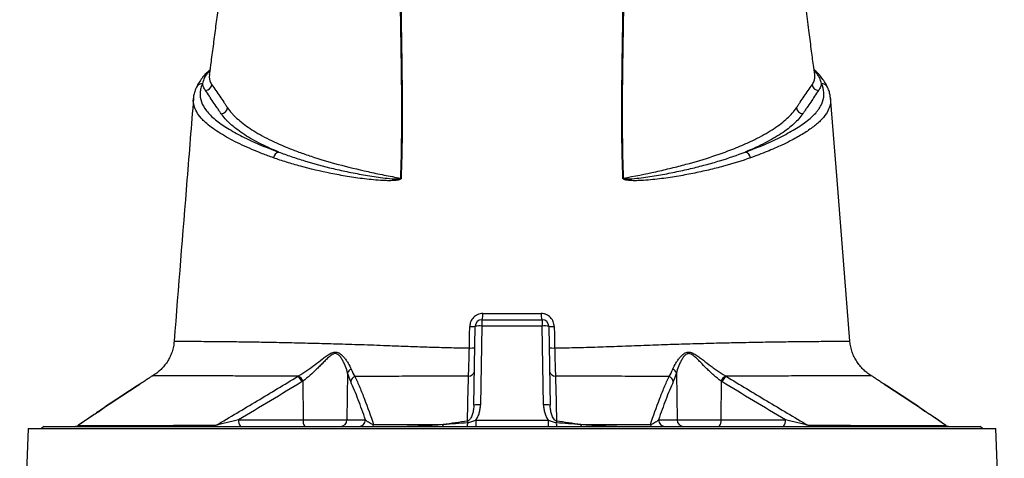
# Model space of a CAD drawing. Header units: millimetres. Extents: x 2377 to 3568, y 1016 to 5019.
# Tile 10 of 11: x 2530 to 3415, y 4018 to 4413. Entities that reach past the tile are written whole.
import ezdxf

# ---------------------------------------------------------------- set-up
doc = ezdxf.new("R2010")
doc.units = ezdxf.units.MM
doc.header["$LTSCALE"] = 2

msp = doc.modelspace()

# ---------------------------------------------------------------- linework, layer by layer
at = {"color": 8, "linetype": 'Continuous', "lineweight": 25}
for p, q in [((2700.68, 4366.85), (2699.73, 4365.84)), ((3245.18, 4365.85), (3244.24, 4366.78)), ((2596.72, 4057.38), (2582.46, 4047.54)), ((3362.47, 4047.54), (3347.83, 4057.64))]:
    msp.add_line(p, q, dxfattribs=at)
at = {"color": 7, "linetype": 'Continuous', "lineweight": 25}
for p, q in [((2702.38, 4354.49), (2702.62, 4354.13)), ((3242.3, 4354.13), (3242.55, 4354.49)), ((2686.11, 4341.93), (2686.22, 4342.51)), ((2938.12, 4065.84), (2939.36, 4136.82)), ((2945.36, 4137.02), (2944.12, 4066.05)), ((2945.36, 4142.71), (2945.36, 4137.02)), ((2945.36, 4142.71), (2999.57, 4142.71)), ((2999.57, 4137.02), (2945.36, 4137.02)), ((2999.57, 4142.71), (2999.57, 4137.02)), ((3000.81, 4066.05), (2999.57, 4137.02)), ((3005.57, 4136.82), (3006.81, 4065.85)), ((2668.8, 4123.34), (2668.72, 4123.34)), ((3276.33, 4123.35), (3276.25, 4123.35)), ((2649.33, 4092.13), (2649.36, 4092.13)), ((2824.68, 4094.54), (2823.97, 4052.61)), ((3120.25, 4094.54), (3120.95, 4052.61)), ((3295.85, 4092.11), (3295.78, 4092.15)), ((2784.5, 4087.42), (2784.65, 4052.61)), ((3160.43, 4087.42), (3160.27, 4052.61)), ((2596.32, 4057.19), (2582.76, 4047.83)), ((2551.46, 4046.71), (2549.46, 4044.71)), ((2551.46, 4046.71), (3393.46, 4046.71)), ((2726.65, 4052.61), (2784.65, 4052.61)), ((2784.65, 4052.61), (2823.97, 4052.61)), ((2823.97, 4052.61), (2840.68, 4052.61)), ((2939.91, 4052.4), (2939.91, 4046.71)), ((2939.91, 4052.4), (3005.01, 4052.4)), ((3005.01, 4052.4), (3005.01, 4046.71)), ((3104.25, 4052.61), (3120.95, 4052.61)), ((3120.95, 4052.61), (3160.27, 4052.61)), ((3160.27, 4052.61), (3218.27, 4052.61)), ((3395.46, 4044.71), (3393.46, 4046.71)), ((2537.45, 4044.71), (2529.75, 3861.94)), ((2537.45, 4044.71), (3407.48, 4044.71)), ((3415.17, 3861.98), (3407.48, 4044.71))]:
    msp.add_line(p, q, dxfattribs=at)
at = {"color": 8, "linetype": 'Continuous', "lineweight": 25, "flags": 128}
for points in [[(2699.73, 4365.84), (2700.48, 4366.13), (2700.67, 4366.22)], [(3244.28, 4366.22), (3244.43, 4366.14), (3245.18, 4365.85)], [(2700.3, 4363.34), (2700.1, 4360.99), (2700.76, 4357.74), (2702.38, 4354.49), (2702.38, 4354.49), (2702.38, 4354.49)]]:
    msp.add_lwpolyline(points, dxfattribs=at)
at = {"color": 7, "linetype": 'Continuous', "lineweight": 25, "flags": 128}
for points in [[(3276.34, 4123.35), (3264.75, 4268.69), (3258.85, 4342.53)], [(2932.41, 4051.64), (2932.43, 4051.47), (2932.45, 4051.29), (2932.47, 4051.11), (2932.49, 4050.92), (2932.52, 4050.73), (2932.54, 4050.53), (2932.57, 4050.33), (2932.59, 4050.12)], [(3012.52, 4051.64), (3012.5, 4051.47), (3012.48, 4051.29), (3012.46, 4051.11), (3012.43, 4050.92), (3012.41, 4050.73), (3012.38, 4050.53), (3012.36, 4050.33), (3012.33, 4050.12)]]:
    msp.add_lwpolyline(points, dxfattribs=at)
at = {"color": 7, "linetype": 'Continuous', "lineweight": 25}
for centre, radius, start, end in [((2701.18, 4360.78), 5.27, 105.97998, 139.04277), ((2696.51, 4355.27), 6.21, 272.6028, 349.43924), ((3248.41, 4355.27), 6.21, 190.56024, 267.39719), ((2710.61, 4334.33), 6.22, 272.72031, 351.0646), ((3234.32, 4334.34), 6.21, 188.93482, 267.281), ((2764.37, 4287.32), 6.48, 104.95928, 170.45839), ((3180.55, 4287.32), 6.48, 9.54161, 75.04072), ((2873.95, 4241.57), 28.5, 92.34107, 93.00934), ((3070.98, 4241.57), 28.5, 86.99066, 87.65893), ((2934.92, 4146.96), 11.27, 337.83371, 6.55654), ((3010, 4146.96), 11.27, 173.44346, 202.16629), ((2935.82, 4153.55), 17.11, 265.40483, 281.94238), ((2945.36, 4136.71), 6, 90, 179), ((2943.36, 4108.19), 28.9, 86.03796, 97.95839), ((2999.57, 4136.71), 6, 1, 90), ((3001.56, 4108.19), 28.9, 82.04161, 93.96204), ((3009.11, 4153.55), 17.11, 258.05762, 274.59517), ((2935.55, 4137.8), 20.58, 266.00262, 279.72108), ((3009.38, 4137.8), 20.58, 260.27871, 273.99744), ((2769.62, 4079.63), 15.93, 27.43257, 49.67261), ((2770.18, 4079.66), 16.29, 28.46174, 50.17151), ((2830.25, 4092.88), 5.81, 114.32283, 163.41547), ((2833.53, 4085.84), 6.26, 111.81874, 168.62445), ((2933.69, 4097.08), 5.06, 266.14901, 348.34964), ((3011.23, 4097.08), 5.06, 191.65095, 273.8553), ((3111.4, 4085.84), 6.26, 11.37258, 68.18179), ((3114.68, 4092.89), 5.81, 16.58167, 65.67195), ((3174.75, 4079.66), 16.29, 129.8276, 151.53758), ((3175.3, 4079.62), 15.94, 130.32409, 152.56165), ((2942.12, 4037.22), 28.9, 86.03796, 97.95839), ((3002.8, 4037.22), 28.9, 82.04161, 93.96204), ((2579.28, 4052.71), 6, 270.00001, 305.21953), ((2579.29, 4052.71), 6, 270.00009, 305.23588), ((2579.47, 4052.49), 5.78, 270.03701, 301.12079), ((2704.13, 4049.89), 3.18, 271.75315, 317.50552), ((2733.48, 4051.25), 6.97, 168.8058, 220.70472), ((2791.49, 4051.25), 6.97, 168.8058, 220.70472), ((2818.08, 4052.61), 5.9, 270.98724, 359.999), ((2834.78, 4052.61), 5.9, 270.98724, 359.999), ((2846.1, 4048.53), 1.93, 289.05451, 352.72453), ((2908.29, 4048.39), 2.4, 315.55812, 3.76413), ((2918.89, 4049.5), 13.72, 348.24782, 2.57526), ((3026.04, 4049.5), 13.72, 177.4254, 191.74874), ((3036.64, 4048.39), 2.4, 176.23346, 224.42824), ((3098.83, 4048.53), 1.93, 187.27587, 250.94587), ((3110.15, 4052.61), 5.9, 180.001, 269.01276), ((3126.85, 4052.61), 5.9, 180.001, 269.01276), ((3153.44, 4051.25), 6.97, 319.29528, 11.1942), ((3211.44, 4051.25), 6.97, 319.29528, 11.1942), ((3240.8, 4049.89), 3.18, 222.50198, 268.24765), ((3365.65, 4052.71), 6, 234.60549, 269.99992), ((3365.64, 4052.71), 6, 234.85036, 269.99999), ((3365.45, 4052.49), 5.78, 238.87854, 269.96299)]:
    msp.add_arc(centre, radius, start, end, dxfattribs=at)
at = {"color": 8, "linetype": 'Continuous', "lineweight": 25}
for centre, radius, start, end in [((3243.73, 4360.79), 5.27, 43.4312, 73.99735), ((2693.97, 4349.52), 5.75, 87.4552, 153.9524), ((3250.95, 4349.52), 5.75, 26.19349, 92.54358)]:
    msp.add_arc(centre, radius, start, end, dxfattribs=at)
at = {"color": 7, "linetype": 'Continuous', "lineweight": 25}
for points, knots in [([(2708, 4422.71), (2707.33, 4417.44), (2705.98, 4406.88), (2703.92, 4390.91), (2702.03, 4376.39), (2700.74, 4367.22), (2700.2, 4363.35)], [0, 0, 0, 0, 0.268654, 0.537367, 0.804859, 1, 1, 1, 1]), ([(2872.45, 4270.03), (2872.89, 4282.88), (2873.17, 4295.7), (2873.43, 4321.28), (2873.42, 4334.03), (2873.12, 4372.19), (2872.57, 4397.49), (2872.27, 4422.71)], [0, 0, 0, 0, 0.25, 0.25, 0.5, 0.5, 1, 1, 1, 1]), ([(2872.67, 4422.71), (2872.81, 4410.1), (2873, 4397.47), (2873.38, 4372.15), (2873.56, 4359.47), (2873.75, 4334.03), (2873.76, 4321.28), (2873.5, 4295.71), (2873.22, 4282.89), (2872.78, 4270.04)], [0, 0, 0, 0, 0.25, 0.25, 0.5, 0.5, 0.75, 0.75, 1, 1, 1, 1]), ([(3072.14, 4270.04), (3071.71, 4282.89), (3071.43, 4295.71), (3071.17, 4321.28), (3071.18, 4334.03), (3071.37, 4359.47), (3071.55, 4372.15), (3071.92, 4397.47), (3072.12, 4410.1), (3072.25, 4422.71)], [0, 0, 0, 0, 0.25, 0.25, 0.5, 0.5, 0.75, 0.75, 1, 1, 1, 1]), ([(3072.66, 4422.71), (3072.36, 4397.49), (3071.81, 4372.19), (3071.51, 4334.03), (3071.49, 4321.28), (3071.76, 4295.7), (3072.03, 4282.88), (3072.48, 4270.03)], [0, 0, 0, 0, 0.5, 0.5, 0.75, 0.75, 1, 1, 1, 1]), ([(3244.72, 4363.36), (3244.34, 4366.11), (3243.26, 4373.77), (3241.49, 4387.12), (3239.28, 4404.17), (3237.74, 4416.27), (3236.92, 4422.71)], [0, 0, 0, 0, 0.1391817, 0.3867416, 0.6736659, 1, 1, 1, 1]), ([(2699.73, 4365.84), (2698.97, 4364.97), (2698.29, 4364.09), (2697.06, 4362.33), (2696.53, 4361.44), (2695.15, 4358.77), (2694.53, 4356.99), (2694.23, 4355.26)], [0, 0, 0, 0, 0.25, 0.25, 0.5, 0.5, 1, 1, 1, 1]), ([(2700.77, 4367.5), (2700.64, 4367.39), (2699.74, 4366.6), (2699.01, 4365.8), (2698.39, 4365.12)], [0, 0, 0, 0, 0.151318, 1, 1, 1, 1]), ([(3247.5, 4364.38), (3246.88, 4365.07), (3245.86, 4366.22), (3244.61, 4367.3), (3244.11, 4367.72)], [0, 0, 0, 0, 0.605114, 1, 1, 1, 1]), ([(3250.7, 4355.26), (3250.39, 4356.99), (3249.78, 4358.77), (3248.39, 4361.45), (3247.86, 4362.34), (3246.63, 4364.11), (3245.94, 4364.99), (3245.18, 4365.85)], [0, 0, 0, 0, 0.5, 0.5, 0.75, 0.75, 1, 1, 1, 1]), ([(2697.38, 4364.37), (2696.42, 4363.33), (2694.23, 4360.93), (2691.54, 4357.06), (2689.71, 4353.97), (2688.99, 4352.37), (2688.85, 4352.07)], [0, 0, 0, 0, 0.260245, 0.593734, 0.924148, 1, 1, 1, 1]), ([(3256.11, 4352.06), (3255.47, 4353.31), (3254.16, 4355.88), (3251.4, 4359.9), (3249.16, 4362.8), (3247.69, 4364.24), (3247.54, 4364.39)], [0, 0, 0, 0, 0.30891, 0.63147, 0.960798, 1, 1, 1, 1]), ([(2688.8, 4352.05), (2688.67, 4351.8), (2687.8, 4350.22), (2686.87, 4347.19), (2686.08, 4344.02), (2686.04, 4342.26), (2686.03, 4341.9)], [0, 0, 0, 0, 0.076097, 0.493364, 0.896271, 1, 1, 1, 1]), ([(2694.23, 4355.26), (2693.9, 4354.58), (2693.61, 4353.89), (2693.09, 4352.51), (2692.87, 4351.82), (2692.31, 4349.76), (2692.07, 4348.38), (2691.8, 4344.27), (2692.17, 4341.54), (2694.07, 4336.1), (2695.59, 4333.39), (2698.76, 4329.35), (2699.97, 4328.01), (2702.67, 4325.33), (2704.16, 4324.01), (2708.98, 4320.08), (2712.68, 4317.53), (2720.79, 4312.5), (2725.19, 4310.04), (2734.69, 4305.18), (2739.78, 4302.8), (2750.69, 4298.13), (2756.5, 4295.83), (2762.7, 4293.59)], [0, 0, 0, 0, 0.03125, 0.03125, 0.0625, 0.0625, 0.125, 0.125, 0.25, 0.25, 0.375, 0.375, 0.4375, 0.4375, 0.5, 0.5, 0.625, 0.625, 0.75, 0.75, 0.875, 0.875, 1, 1, 1, 1]), ([(2696.79, 4349.07), (2696.62, 4349.33), (2696.45, 4349.58), (2696.12, 4350.1), (2695.97, 4350.36), (2695.53, 4351.13), (2695.28, 4351.65), (2694.64, 4353.2), (2694.36, 4354.23), (2694.23, 4355.26)], [0, 0, 0, 0, 0.125, 0.125, 0.25, 0.25, 0.5, 0.5, 1, 1, 1, 1]), ([(2710.91, 4328.12), (2710.6, 4328.56), (2710.31, 4329), (2709.72, 4329.87), (2708.84, 4331.18), (2707.96, 4332.49), (2706.19, 4335.11), (2705.01, 4336.85), (2701.48, 4342.09), (2699.13, 4345.58), (2696.79, 4349.07)], [0, 0, 0, 0, 0.0625, 0.0625, 0.125, 0.25, 0.25, 0.5, 0.5, 1, 1, 1, 1]), ([(2702.62, 4354.13), (2704.96, 4350.69), (2707.32, 4347.23), (2710.85, 4342.04), (2712.03, 4340.31), (2713.8, 4337.71), (2714.68, 4336.41), (2715.71, 4334.89), (2716.16, 4334.25), (2716.45, 4333.81), (2716.6, 4333.59), (2716.75, 4333.37)], [0, 0, 0, 0, 0.5, 0.5, 0.75, 0.75, 0.875, 0.9375, 0.96875, 0.96875, 1, 1, 1, 1]), ([(3182.23, 4293.59), (3188.4, 4295.82), (3194.21, 4298.12), (3205.16, 4302.81), (3210.29, 4305.2), (3217.47, 4308.88), (3219.78, 4310.12), (3224.21, 4312.61), (3226.33, 4313.86), (3232.42, 4317.64), (3236.1, 4320.2), (3242.45, 4325.39), (3245.13, 4328.03), (3247.76, 4331.4), (3248.26, 4332.07), (3249.17, 4333.43), (3249.59, 4334.11), (3250.74, 4336.15), (3251.35, 4337.51), (3252.77, 4341.6), (3253.13, 4344.33), (3252.75, 4349.79), (3252.01, 4352.53), (3250.7, 4355.26)], [0, 0, 0, 0, 0.125, 0.125, 0.25, 0.25, 0.3125, 0.3125, 0.375, 0.375, 0.5, 0.5, 0.625, 0.625, 0.65625, 0.65625, 0.6875, 0.6875, 0.75, 0.75, 0.875, 0.875, 1, 1, 1, 1]), ([(3228.18, 4333.37), (3228.33, 4333.59), (3228.48, 4333.82), (3228.77, 4334.25), (3229.22, 4334.9), (3230.25, 4336.41), (3231.13, 4337.71), (3232.9, 4340.31), (3234.07, 4342.04), (3237.61, 4347.23), (3239.96, 4350.69), (3242.3, 4354.13)], [0, 0, 0, 0, 0.03125, 0.03125, 0.0625, 0.125, 0.25, 0.25, 0.5, 0.5, 1, 1, 1, 1]), ([(3248.13, 4349.06), (3245.79, 4345.57), (3243.44, 4342.08), (3239.91, 4336.85), (3238.74, 4335.11), (3236.97, 4332.49), (3236.09, 4331.18), (3235.21, 4329.87), (3234.62, 4329), (3234.33, 4328.57), (3234.03, 4328.13)], [0, 0, 0, 0, 0.5, 0.5, 0.75, 0.75, 0.875, 0.9375, 0.9375, 1, 1, 1, 1]), ([(3250.7, 4355.26), (3250.56, 4354.23), (3250.28, 4353.2), (3249.64, 4351.65), (3249.39, 4351.13), (3248.96, 4350.36), (3248.8, 4350.1), (3248.48, 4349.58), (3248.3, 4349.32), (3248.13, 4349.06)], [0, 0, 0, 0, 0.5, 0.5, 0.75, 0.75, 0.875, 0.875, 1, 1, 1, 1]), ([(3258.81, 4342.3), (3258.68, 4343.42), (3258.41, 4345.88), (3257.44, 4349.15), (3256.44, 4351.22), (3256.05, 4352.04)], [0, 0, 0, 0, 0.335313, 0.736538, 1, 1, 1, 1]), ([(2686.04, 4342.05), (2684.08, 4317.6), (2678.26, 4244.7), (2672.45, 4171.8), (2668.58, 4123.35)], [0, 0, 0, 0, 0.335453, 1, 1, 1, 1]), ([(2716.75, 4333.37), (2717.84, 4331.77), (2719.08, 4330.18), (2721.17, 4327.81), (2721.91, 4327.02), (2723.45, 4325.45), (2724.26, 4324.67), (2728.46, 4320.78), (2732.39, 4317.74), (2741.36, 4311.77), (2746.39, 4308.86), (2757.56, 4303.14), (2763.7, 4300.35), (2772.09, 4296.93), (2773.8, 4296.26), (2777.27, 4294.92), (2779.04, 4294.25), (2784.42, 4292.29), (2788.12, 4291), (2799.56, 4287.23), (2807.62, 4284.82), (2824.63, 4280.22), (2833.58, 4278.03), (2845.33, 4275.42), (2847.71, 4274.9), (2852.52, 4273.89), (2854.96, 4273.38), (2862.34, 4271.9), (2867.35, 4270.95), (2872.45, 4270.03)], [0, 0, 0, 0, 0.0625, 0.0625, 0.09375, 0.09375, 0.125, 0.125, 0.25, 0.25, 0.375, 0.375, 0.5, 0.5, 0.53125, 0.53125, 0.5625, 0.5625, 0.625, 0.625, 0.75, 0.75, 0.875, 0.875, 0.90625, 0.90625, 0.9375, 0.9375, 1, 1, 1, 1]), ([(3072.48, 4270.03), (3082.66, 4271.87), (3092.46, 4273.83), (3106.61, 4276.97), (3111.23, 4278.05), (3120.22, 4280.26), (3124.6, 4281.39), (3137.38, 4284.84), (3145.43, 4287.25), (3160.6, 4292.25), (3167.72, 4294.86), (3177.7, 4298.91), (3180.91, 4300.28), (3185.54, 4302.39), (3187.05, 4303.09), (3190.01, 4304.52), (3191.45, 4305.23), (3195.68, 4307.39), (3198.37, 4308.85), (3203.46, 4311.81), (3205.86, 4313.3), (3212.62, 4317.8), (3216.54, 4320.85), (3223.24, 4327.04), (3226, 4330.18), (3228.18, 4333.37)], [0, 0, 0, 0, 0.125, 0.125, 0.1875, 0.1875, 0.25, 0.25, 0.375, 0.375, 0.5, 0.5, 0.5625, 0.5625, 0.59375, 0.59375, 0.625, 0.625, 0.6875, 0.6875, 0.75, 0.75, 0.875, 0.875, 1, 1, 1, 1]), ([(2762.7, 4293.59), (2756.27, 4296.23), (2750.37, 4298.93), (2739.63, 4304.46), (2734.78, 4307.28), (2726.13, 4313.04), (2722.32, 4315.98), (2718.24, 4319.73), (2717.45, 4320.48), (2715.95, 4322), (2715.23, 4322.76), (2713.2, 4325.05), (2711.98, 4326.58), (2710.91, 4328.12)], [0, 0, 0, 0, 0.25, 0.25, 0.5, 0.5, 0.75, 0.75, 0.8125, 0.8125, 0.875, 0.875, 1, 1, 1, 1]), ([(3234.03, 4328.13), (3231.88, 4325.05), (3229.17, 4322.01), (3222.69, 4316.05), (3218.9, 4313.12), (3210.27, 4307.36), (3205.42, 4304.52), (3197.32, 4300.35), (3194.48, 4298.98), (3188.53, 4296.25), (3185.44, 4294.91), (3182.23, 4293.59)], [0, 0, 0, 0, 0.25, 0.25, 0.5, 0.5, 0.75, 0.75, 0.875, 0.875, 1, 1, 1, 1]), ([(2872.78, 4270.04), (2872.78, 4269.94), (2872.76, 4269.84), (2872.68, 4269.65), (2872.62, 4269.56), (2872.43, 4269.33), (2872.28, 4269.21), (2871.79, 4268.9), (2871.44, 4268.77), (2870.73, 4268.54), (2870.38, 4268.45), (2869.66, 4268.3), (2869.3, 4268.24), (2868.23, 4268.08), (2867.51, 4268.01), (2866.08, 4267.9), (2865.36, 4267.86), (2863.23, 4267.79), (2861.81, 4267.79), (2858.99, 4267.84), (2857.59, 4267.89), (2853.42, 4268.09), (2850.67, 4268.3), (2845.22, 4268.8), (2842.53, 4269.09), (2834.57, 4270.05), (2829.41, 4270.81), (2819.34, 4272.47), (2814.43, 4273.38), (2800.09, 4276.28), (2791.01, 4278.45), (2780.23, 4281.39), (2778.11, 4281.99), (2773.91, 4283.21), (2771.84, 4283.83), (2765.73, 4285.74), (2761.79, 4287.05), (2757.98, 4288.4)], [0, 0, 0, 0, 0.001953, 0.001953, 0.003906, 0.003906, 0.007812, 0.007812, 0.015625, 0.015625, 0.023437, 0.023437, 0.03125, 0.03125, 0.046875, 0.046875, 0.0625, 0.0625, 0.09375, 0.09375, 0.125, 0.125, 0.1875, 0.1875, 0.25, 0.25, 0.375, 0.375, 0.5, 0.5, 0.75, 0.75, 0.8125, 0.8125, 0.875, 0.875, 1, 1, 1, 1]), ([(2762.7, 4293.59), (2766.29, 4292.2), (2770.01, 4290.85), (2775.8, 4288.87), (2777.76, 4288.22), (2781.74, 4286.94), (2783.76, 4286.3), (2794, 4283.19), (2802.66, 4280.85), (2816.37, 4277.6), (2821.06, 4276.56), (2830.68, 4274.59), (2835.62, 4273.65), (2843.22, 4272.35), (2845.79, 4271.94), (2850.98, 4271.16), (2853.61, 4270.79), (2858.92, 4270.13), (2861.61, 4269.83), (2865.69, 4269.52), (2867.05, 4269.43), (2869.12, 4269.39), (2869.82, 4269.38), (2870.86, 4269.44), (2871.21, 4269.47), (2871.73, 4269.56), (2871.9, 4269.59), (2872.16, 4269.68), (2872.24, 4269.72), (2872.36, 4269.81), (2872.4, 4269.84), (2872.45, 4269.93), (2872.46, 4269.98), (2872.45, 4270.03)], [0, 0, 0, 0, 0.125, 0.125, 0.1875, 0.1875, 0.25, 0.25, 0.5, 0.5, 0.625, 0.625, 0.75, 0.75, 0.8125, 0.8125, 0.875, 0.875, 0.9375, 0.9375, 0.96875, 0.96875, 0.984375, 0.984375, 0.992187, 0.992187, 0.996094, 0.996094, 0.998047, 0.998047, 0.999023, 0.999023, 1, 1, 1, 1]), ([(3186.95, 4288.4), (3179.33, 4285.7), (3171.23, 4283.17), (3158.3, 4279.64), (3153.86, 4278.51), (3144.71, 4276.34), (3140.02, 4275.31), (3130.41, 4273.37), (3125.5, 4272.46), (3115.43, 4270.8), (3110.27, 4270.04), (3102.34, 4269.08), (3099.67, 4268.79), (3094.24, 4268.3), (3091.49, 4268.09), (3087.33, 4267.89), (3085.93, 4267.84), (3083.13, 4267.79), (3081.71, 4267.79), (3079.58, 4267.86), (3078.87, 4267.9), (3077.44, 4268), (3076.72, 4268.08), (3075.64, 4268.23), (3075.29, 4268.29), (3074.57, 4268.44), (3074.22, 4268.53), (3073.51, 4268.76), (3073.15, 4268.89), (3072.66, 4269.2), (3072.5, 4269.32), (3072.31, 4269.56), (3072.25, 4269.64), (3072.17, 4269.84), (3072.15, 4269.94), (3072.14, 4270.04)], [0, 0, 0, 0, 0.25, 0.25, 0.375, 0.375, 0.5, 0.5, 0.625, 0.625, 0.75, 0.75, 0.8125, 0.8125, 0.875, 0.875, 0.90625, 0.90625, 0.9375, 0.9375, 0.953125, 0.953125, 0.96875, 0.96875, 0.976562, 0.976562, 0.984375, 0.984375, 0.992187, 0.992187, 0.996094, 0.996094, 0.998047, 0.998047, 1, 1, 1, 1]), ([(3072.48, 4270.03), (3072.47, 4269.98), (3072.48, 4269.93), (3072.53, 4269.84), (3072.57, 4269.8), (3072.68, 4269.72), (3072.77, 4269.68), (3073.03, 4269.59), (3073.2, 4269.56), (3073.72, 4269.47), (3074.07, 4269.44), (3075.11, 4269.38), (3075.8, 4269.39), (3077.87, 4269.43), (3079.24, 4269.52), (3083.3, 4269.83), (3085.98, 4270.13), (3091.28, 4270.78), (3093.9, 4271.15), (3099.08, 4271.93), (3101.64, 4272.34), (3109.21, 4273.63), (3114.14, 4274.57), (3123.77, 4276.54), (3128.47, 4277.58), (3137.64, 4279.76), (3142.11, 4280.89), (3150.83, 4283.24), (3155.07, 4284.45), (3167.38, 4288.19), (3175.06, 4290.82), (3182.23, 4293.59)], [0, 0, 0, 0, 0.000977, 0.000977, 0.001953, 0.001953, 0.003906, 0.003906, 0.007812, 0.007812, 0.015625, 0.015625, 0.03125, 0.03125, 0.0625, 0.0625, 0.125, 0.125, 0.1875, 0.1875, 0.25, 0.25, 0.375, 0.375, 0.5, 0.5, 0.625, 0.625, 0.75, 0.75, 1, 1, 1, 1]), ([(2946.12, 4148.25), (2945.35, 4148.25), (2944.59, 4148.17), (2943.09, 4147.87), (2942.36, 4147.64), (2941.31, 4147.19), (2940.97, 4147.03), (2940.3, 4146.66), (2939.97, 4146.46), (2939.02, 4145.81), (2938.44, 4145.32), (2937.37, 4144.24), (2936.88, 4143.63), (2936.04, 4142.36), (2935.68, 4141.68), (2935.23, 4140.62), (2935.1, 4140.25), (2934.88, 4139.52), (2934.78, 4139.15), (2934.55, 4138.03), (2934.46, 4137.27), (2934.45, 4136.5)], [0, 0, 0, 0, 0.125, 0.125, 0.25, 0.25, 0.3125, 0.3125, 0.375, 0.375, 0.5, 0.5, 0.625, 0.625, 0.75, 0.75, 0.8125, 0.8125, 0.875, 0.875, 1, 1, 1, 1]), ([(2946.12, 4148.25), (2954.86, 4148.25), (2963.65, 4148.25), (2981.28, 4148.25), (2990.06, 4148.25), (2998.81, 4148.25)], [0, 0, 0, 0, 0.5, 0.5, 1, 1, 1, 1]), ([(3010.48, 4136.5), (3010.46, 4137.27), (3010.38, 4138.04), (3010.06, 4139.55), (3009.83, 4140.28), (3009.39, 4141.34), (3009.23, 4141.68), (3008.87, 4142.36), (3008.67, 4142.69), (3008.03, 4143.65), (3007.55, 4144.24), (3006.48, 4145.33), (3005.88, 4145.83), (3004.62, 4146.69), (3003.96, 4147.05), (3002.9, 4147.49), (3002.54, 4147.63), (3001.81, 4147.85), (3001.44, 4147.95), (3000.33, 4148.17), (2999.58, 4148.25), (2998.81, 4148.25)], [0, 0, 0, 0, 0.125, 0.125, 0.25, 0.25, 0.3125, 0.3125, 0.375, 0.375, 0.5, 0.5, 0.625, 0.625, 0.75, 0.75, 0.8125, 0.8125, 0.875, 0.875, 1, 1, 1, 1]), ([(2668.59, 4123.36), (2668.54, 4122.52), (2668.39, 4120.07), (2667.5, 4116.12), (2666.02, 4111.64), (2664.07, 4107.49), (2661.73, 4103.7), (2659.08, 4100.29), (2656.18, 4097.27), (2653.09, 4094.7), (2650.79, 4093.03), (2649.48, 4092.32), (2649.31, 4092.22)], [0, 0, 0, 0, 0.066097, 0.193493, 0.317196, 0.437387, 0.55413, 0.667387, 0.777026, 0.882817, 0.984415, 1, 1, 1, 1]), ([(2933.35, 4092.03), (2933.43, 4093.74), (2933.5, 4095.56), (2933.61, 4098.47), (2933.65, 4099.46), (2933.71, 4101.51), (2933.75, 4102.57), (2933.85, 4105.81), (2933.91, 4108.02), (2933.99, 4111.43), (2934.02, 4112.58), (2934.07, 4114.91), (2934.09, 4116.08), (2934.11, 4117.26)], [0, 0, 0, 0, 0.25, 0.25, 0.375, 0.375, 0.5, 0.5, 0.75, 0.75, 0.875, 0.875, 1, 1, 1, 1]), ([(3010.81, 4117.26), (3010.86, 4114.91), (3010.91, 4112.6), (3011.02, 4108.08), (3011.08, 4105.86), (3011.21, 4101.53), (3011.28, 4099.48), (3011.39, 4096.56), (3011.42, 4095.61), (3011.5, 4093.78), (3011.54, 4092.89), (3011.57, 4092.03)], [0, 0, 0, 0, 0.25, 0.25, 0.5, 0.5, 0.75, 0.75, 0.875, 0.875, 1, 1, 1, 1]), ([(3295.79, 4092.18), (3295.55, 4092.32), (3294.05, 4093.14), (3291.47, 4095.05), (3288.11, 4097.96), (3285.05, 4101.35), (3282.34, 4105.12), (3280.08, 4109.23), (3278.28, 4113.61), (3277.07, 4118.19), (3276.44, 4121.47), (3276.4, 4123.2), (3276.4, 4123.35)], [0, 0, 0, 0, 0.022275, 0.134392, 0.251217, 0.371014, 0.492708, 0.615637, 0.739382, 0.863666, 0.988296, 1, 1, 1, 1]), ([(2780.61, 4092.17), (2783.14, 4093.68), (2785.61, 4095.28), (2790.44, 4098.63), (2792.81, 4100.37), (2797.5, 4103.93), (2799.77, 4105.71), (2803.13, 4108.28), (2804.25, 4109.12), (2805.93, 4110.31), (2806.5, 4110.7), (2807.64, 4111.44), (2808.21, 4111.79), (2809.38, 4112.43), (2809.97, 4112.72), (2811.15, 4113.2), (2811.76, 4113.38), (2812.65, 4113.55), (2812.95, 4113.59), (2813.54, 4113.62), (2813.84, 4113.62), (2814.71, 4113.54), (2815.27, 4113.41), (2816.34, 4113.02), (2816.86, 4112.76), (2817.83, 4112.16), (2818.29, 4111.83), (2819.17, 4111.1), (2819.6, 4110.71), (2820.41, 4109.9), (2820.8, 4109.48), (2821.91, 4108.2), (2822.6, 4107.32), (2823.89, 4105.52), (2824.49, 4104.6), (2826.15, 4101.85), (2827.1, 4099.99), (2827.85, 4098.17)], [0, 0, 0, 0, 0.125, 0.125, 0.25, 0.25, 0.375, 0.375, 0.4375, 0.4375, 0.46875, 0.46875, 0.5, 0.5, 0.53125, 0.53125, 0.5625, 0.5625, 0.578125, 0.578125, 0.59375, 0.59375, 0.625, 0.625, 0.65625, 0.65625, 0.6875, 0.6875, 0.71875, 0.71875, 0.75, 0.75, 0.8125, 0.8125, 0.875, 0.875, 1, 1, 1, 1]), ([(2824.68, 4094.54), (2824.19, 4096.54), (2823.54, 4098.6), (2822.33, 4101.67), (2821.9, 4102.69), (2820.93, 4104.72), (2820.41, 4105.72), (2819.54, 4107.2), (2819.24, 4107.68), (2818.59, 4108.63), (2818.25, 4109.09), (2817.52, 4109.97), (2817.14, 4110.39), (2816.52, 4110.95), (2816.3, 4111.12), (2815.85, 4111.45), (2815.61, 4111.6), (2814.87, 4111.98), (2814.35, 4112.14), (2813.23, 4112.23), (2812.67, 4112.14), (2811.82, 4111.86), (2811.54, 4111.74), (2810.98, 4111.46), (2810.71, 4111.31), (2809.9, 4110.8), (2809.37, 4110.41), (2807.83, 4109.17), (2806.86, 4108.26), (2804.92, 4106.38), (2803.96, 4105.41), (2802.03, 4103.44), (2801.07, 4102.45), (2799.11, 4100.47), (2798.11, 4099.47), (2795.1, 4096.5), (2793.06, 4094.57), (2788.87, 4090.87), (2786.72, 4089.09), (2784.5, 4087.42)], [0, 0, 0, 0, 0.125, 0.125, 0.1875, 0.1875, 0.25, 0.25, 0.28125, 0.28125, 0.3125, 0.3125, 0.34375, 0.34375, 0.359375, 0.359375, 0.375, 0.375, 0.40625, 0.40625, 0.4375, 0.4375, 0.453125, 0.453125, 0.46875, 0.46875, 0.5, 0.5, 0.5625, 0.5625, 0.625, 0.625, 0.6875, 0.6875, 0.75, 0.75, 0.875, 0.875, 1, 1, 1, 1]), ([(3117.07, 4098.18), (3117.83, 4099.99), (3118.77, 4101.84), (3120.43, 4104.59), (3121.03, 4105.5), (3122.31, 4107.3), (3123, 4108.19), (3124.5, 4109.91), (3125.31, 4110.73), (3126.63, 4111.82), (3127.1, 4112.16), (3128.06, 4112.76), (3128.57, 4113.01), (3129.64, 4113.41), (3130.2, 4113.54), (3131.35, 4113.64), (3131.95, 4113.61), (3133.14, 4113.39), (3133.74, 4113.21), (3134.93, 4112.73), (3135.51, 4112.45), (3136.67, 4111.82), (3137.24, 4111.47), (3138.38, 4110.73), (3138.95, 4110.34), (3140.65, 4109.14), (3141.76, 4108.3), (3145.13, 4105.73), (3147.4, 4103.95), (3150.89, 4101.3), (3152.07, 4100.41), (3154.47, 4098.66), (3155.67, 4097.81), (3159.32, 4095.28), (3161.79, 4093.67), (3164.32, 4092.17)], [0, 0, 0, 0, 0.125, 0.125, 0.1875, 0.1875, 0.25, 0.25, 0.3125, 0.3125, 0.34375, 0.34375, 0.375, 0.375, 0.40625, 0.40625, 0.4375, 0.4375, 0.46875, 0.46875, 0.5, 0.5, 0.53125, 0.53125, 0.5625, 0.5625, 0.625, 0.625, 0.75, 0.75, 0.8125, 0.8125, 0.875, 0.875, 1, 1, 1, 1]), ([(3160.43, 4087.42), (3158.21, 4089.09), (3156.06, 4090.86), (3152.9, 4093.66), (3151.86, 4094.61), (3149.8, 4096.54), (3148.78, 4097.53), (3145.77, 4100.49), (3143.83, 4102.48), (3140.94, 4105.43), (3139.98, 4106.4), (3138.04, 4108.29), (3137.05, 4109.21), (3135.52, 4110.44), (3135, 4110.82), (3133.93, 4111.49), (3133.37, 4111.77), (3132.53, 4112.05), (3132.25, 4112.12), (3131.68, 4112.19), (3131.39, 4112.2), (3130.84, 4112.16), (3130.58, 4112.11), (3130.05, 4111.95), (3129.8, 4111.85), (3129.07, 4111.47), (3128.62, 4111.14), (3127.79, 4110.39), (3127.4, 4109.97), (3126.32, 4108.65), (3125.68, 4107.69), (3124.51, 4105.72), (3123.99, 4104.71), (3123.02, 4102.68), (3122.59, 4101.65), (3121.39, 4098.59), (3120.74, 4096.55), (3120.25, 4094.54)], [0, 0, 0, 0, 0.125, 0.125, 0.1875, 0.1875, 0.25, 0.25, 0.375, 0.375, 0.4375, 0.4375, 0.5, 0.5, 0.53125, 0.53125, 0.5625, 0.5625, 0.578125, 0.578125, 0.59375, 0.59375, 0.609375, 0.609375, 0.625, 0.625, 0.65625, 0.65625, 0.6875, 0.6875, 0.75, 0.75, 0.8125, 0.8125, 0.875, 0.875, 1, 1, 1, 1]), ([(2649.09, 4092.11), (2649.02, 4092.06), (2648.86, 4091.95), (2647.39, 4090.98), (2644.97, 4089.38), (2641.73, 4087.26), (2639.05, 4085.54), (2637.69, 4084.66)], [0, 0, 0, 0, 0.181592, 0.38342, 0.592747, 0.793644, 1, 1, 1, 1]), ([(2706.47, 4047.74), (2718.75, 4055.02), (2731.02, 4062.31), (2755.52, 4076.97), (2767.75, 4084.34), (2779.93, 4091.77)], [0, 0, 0, 0, 0.5, 0.5, 1, 1, 1, 1]), ([(2933.35, 4092.03), (2931.05, 4092.02), (2928.74, 4092.02), (2924.16, 4092), (2921.88, 4091.99), (2915.08, 4091.96), (2910.59, 4091.94), (2897.28, 4091.87), (2888.61, 4091.83), (2875.89, 4091.76), (2871.69, 4091.74), (2865.48, 4091.71), (2863.42, 4091.71), (2859.31, 4091.69), (2857.27, 4091.68), (2847.09, 4091.66), (2839.08, 4091.65), (2831.2, 4091.65)], [0, 0, 0, 0, 0.0625, 0.0625, 0.125, 0.125, 0.25, 0.25, 0.5, 0.5, 0.625, 0.625, 0.6875, 0.6875, 0.75, 0.75, 1, 1, 1, 1]), ([(2831.2, 4091.65), (2832.67, 4088.48), (2834.12, 4085.19), (2836.99, 4078.37), (2838.41, 4074.85), (2842.62, 4063.97), (2845.35, 4056.3), (2848.01, 4048.29)], [0, 0, 0, 0, 0.25, 0.25, 0.5, 0.5, 1, 1, 1, 1]), ([(3113.73, 4091.65), (3105.95, 4091.65), (3097.97, 4091.66), (3087.75, 4091.68), (3085.69, 4091.69), (3081.55, 4091.7), (3079.47, 4091.71), (3073.17, 4091.74), (3068.93, 4091.76), (3056.11, 4091.83), (3047.41, 4091.87), (3029.72, 4091.96), (3020.72, 4092), (3011.57, 4092.03)], [0, 0, 0, 0, 0.25, 0.25, 0.3125, 0.3125, 0.375, 0.375, 0.5, 0.5, 0.75, 0.75, 1, 1, 1, 1]), ([(3096.92, 4048.29), (3099.58, 4056.3), (3102.31, 4063.97), (3106.51, 4074.85), (3107.93, 4078.37), (3110.8, 4085.19), (3112.25, 4088.48), (3113.73, 4091.65)], [0, 0, 0, 0, 0.5, 0.5, 0.75, 0.75, 1, 1, 1, 1]), ([(3164.99, 4091.77), (3177.18, 4084.33), (3189.4, 4076.97), (3213.9, 4062.31), (3226.17, 4055.02), (3238.45, 4047.74)], [0, 0, 0, 0, 0.5, 0.5, 1, 1, 1, 1]), ([(3307.24, 4084.66), (3306.52, 4085.13), (3304.6, 4086.36), (3301.85, 4088.15), (3299.27, 4089.83), (3297.34, 4091.11), (3296.19, 4091.87), (3295.69, 4092.21), (3295.84, 4092.11), (3295.84, 4092.11)], [0, 0, 0, 0, 0.107946, 0.285967, 0.467807, 0.636663, 0.809736, 0.990479, 1, 1, 1, 1]), ([(2596.48, 4057.25), (2598.02, 4058.31), (2611.66, 4067.77), (2625.45, 4076.73), (2637.69, 4084.68)], [0, 0, 0, 0, 0.112843, 1, 1, 1, 1]), ([(2637.69, 4084.66), (2625.46, 4076.7), (2611.75, 4067.78), (2598.19, 4058.39), (2596.72, 4057.38)], [0, 0, 0, 0, 0.892359, 1, 1, 1, 1]), ([(2783.76, 4086.97), (2774.28, 4081.18), (2764.77, 4075.43), (2745.73, 4063.98), (2736.19, 4058.29), (2726.65, 4052.61)], [0, 0, 0, 0, 0.5, 0.5, 1, 1, 1, 1]), ([(2840.68, 4052.61), (2838.56, 4058.89), (2836.4, 4064.94), (2831.98, 4076.46), (2829.71, 4081.93), (2827.39, 4087.08)], [0, 0, 0, 0, 0.5, 0.5, 1, 1, 1, 1]), ([(3117.53, 4087.08), (3115.21, 4081.93), (3112.95, 4076.46), (3108.52, 4064.94), (3106.36, 4058.89), (3104.25, 4052.61)], [0, 0, 0, 0, 0.5, 0.5, 1, 1, 1, 1]), ([(3307.24, 4084.68), (3319.48, 4076.73), (3333.05, 4067.92), (3346.47, 4058.62), (3347.78, 4057.71)], [0, 0, 0, 0, 0.9019, 1, 1, 1, 1]), ([(3347.83, 4057.64), (3346.49, 4058.57), (3333.05, 4067.86), (3319.47, 4076.7), (3307.24, 4084.66)], [0, 0, 0, 0, 0.099532, 1, 1, 1, 1]), ([(2938.12, 4065.84), (2938.1, 4064.51), (2938, 4063.19), (2937.73, 4061.23), (2937.62, 4060.57), (2937.35, 4059.27), (2937.19, 4058.62), (2936.81, 4057.34), (2936.6, 4056.71), (2936.09, 4055.47), (2935.8, 4054.86), (2935.28, 4053.99), (2935.09, 4053.71), (2934.68, 4053.17), (2934.46, 4052.91), (2933.96, 4052.43), (2933.69, 4052.21), (2933.09, 4051.85), (2932.76, 4051.71), (2932.41, 4051.64)], [0, 0, 0, 0, 0.25, 0.25, 0.375, 0.375, 0.5, 0.5, 0.625, 0.625, 0.75, 0.75, 0.8125, 0.8125, 0.875, 0.875, 0.9375, 0.9375, 1, 1, 1, 1]), ([(2939.91, 4052.4), (2940.64, 4053.38), (2941.26, 4054.42), (2942.3, 4056.61), (2942.72, 4057.76), (2943.4, 4060.08), (2943.65, 4061.25), (2944, 4063.63), (2944.1, 4064.84), (2944.12, 4066.05)], [0, 0, 0, 0, 0.25, 0.25, 0.5, 0.5, 0.75, 0.75, 1, 1, 1, 1]), ([(3000.81, 4066.05), (3000.83, 4064.84), (3000.93, 4063.63), (3001.28, 4061.22), (3001.54, 4060.05), (3002.21, 4057.74), (3002.63, 4056.61), (3003.41, 4054.96), (3003.7, 4054.42), (3004.32, 4053.38), (3004.65, 4052.88), (3005.01, 4052.4)], [0, 0, 0, 0, 0.25, 0.25, 0.5, 0.5, 0.75, 0.75, 0.875, 0.875, 1, 1, 1, 1]), ([(3012.52, 4051.64), (3012.17, 4051.71), (3011.85, 4051.85), (3011.24, 4052.21), (3010.97, 4052.43), (3010.23, 4053.14), (3009.83, 4053.7), (3009.13, 4054.86), (3008.84, 4055.46), (3008.34, 4056.7), (3008.12, 4057.34), (3007.55, 4059.26), (3007.29, 4060.56), (3006.93, 4063.19), (3006.83, 4064.52), (3006.81, 4065.85)], [0, 0, 0, 0, 0.0625, 0.0625, 0.125, 0.125, 0.25, 0.25, 0.375, 0.375, 0.5, 0.5, 0.75, 0.75, 1, 1, 1, 1]), ([(3362.19, 4047.82), (3361.66, 4048.19), (3357.03, 4051.46), (3352.36, 4054.63), (3348.23, 4057.44)], [0, 0, 0, 0, 0.113846, 1, 1, 1, 1]), ([(2582.46, 4047.54), (2583.55, 4047.54), (2584.74, 4047.54), (2587.32, 4047.54), (2588.71, 4047.54), (2593.18, 4047.54), (2596.54, 4047.54), (2607.77, 4047.55), (2616.77, 4047.56), (2637.87, 4047.59), (2649.76, 4047.61), (2669.57, 4047.65), (2676.5, 4047.67), (2691.05, 4047.7), (2698.62, 4047.72), (2706.47, 4047.74)], [0, 0, 0, 0, 0.0625, 0.0625, 0.125, 0.125, 0.25, 0.25, 0.5, 0.5, 0.75, 0.75, 0.875, 0.875, 1, 1, 1, 1]), ([(2726.65, 4052.61), (2725, 4052.19), (2723.34, 4051.77), (2720, 4050.93), (2718.32, 4050.51), (2715.77, 4049.89), (2714.92, 4049.69), (2713.21, 4049.28), (2712.36, 4049.07), (2710.65, 4048.67), (2709.8, 4048.47), (2708.53, 4048.19), (2708.11, 4048.09), (2707.28, 4047.91), (2706.87, 4047.82), (2706.47, 4047.74)], [0, 0, 0, 0, 0.25, 0.25, 0.5, 0.5, 0.625, 0.625, 0.75, 0.75, 0.875, 0.875, 0.9375, 0.9375, 1, 1, 1, 1]), ([(2848.01, 4048.29), (2847.44, 4048.43), (2846.95, 4048.59), (2846.06, 4048.92), (2845.65, 4049.1), (2844.52, 4049.63), (2843.88, 4050), (2842.74, 4050.74), (2842.25, 4051.11), (2841.38, 4051.86), (2841, 4052.23), (2840.68, 4052.61)], [0, 0, 0, 0, 0.125, 0.125, 0.25, 0.25, 0.5, 0.5, 0.75, 0.75, 1, 1, 1, 1]), ([(2848.01, 4048.29), (2853.13, 4048.31), (2858.29, 4048.34), (2868.67, 4048.39), (2873.89, 4048.41), (2889.59, 4048.48), (2900.11, 4048.51), (2910.68, 4048.55)], [0, 0, 0, 0, 0.25, 0.25, 0.5, 0.5, 1, 1, 1, 1]), ([(2870.64, 4046.71), (2877.31, 4046.71), (2883.98, 4046.9), (2897.33, 4047.53), (2904.01, 4047.97), (2910.68, 4048.55)], [0, 0, 0, 0, 0.5, 0.5, 1, 1, 1, 1]), ([(2910.68, 4048.55), (2914.32, 4048.85), (2917.97, 4049.14), (2925.28, 4049.67), (2928.93, 4049.91), (2932.59, 4050.12)], [0, 0, 0, 0, 0.5, 0.5, 1, 1, 1, 1]), ([(2932.59, 4050.12), (2933.24, 4050.17), (2933.87, 4050.31), (2935.1, 4050.65), (2935.7, 4050.85), (2936.91, 4051.29), (2937.51, 4051.51), (2938.71, 4051.96), (2939.31, 4052.18), (2939.91, 4052.4)], [0, 0, 0, 0, 0.25, 0.25, 0.5, 0.5, 0.75, 0.75, 1, 1, 1, 1]), ([(3005.01, 4052.4), (3005.62, 4052.18), (3006.22, 4051.96), (3007.42, 4051.52), (3008.02, 4051.29), (3009.22, 4050.86), (3009.82, 4050.65), (3011.05, 4050.31), (3011.68, 4050.18), (3012.33, 4050.12)], [0, 0, 0, 0, 0.25, 0.25, 0.5, 0.5, 0.75, 0.75, 1, 1, 1, 1]), ([(3012.33, 4050.12), (3015.99, 4049.91), (3019.65, 4049.67), (3026.95, 4049.14), (3030.6, 4048.85), (3034.24, 4048.55)], [0, 0, 0, 0, 0.5, 0.5, 1, 1, 1, 1]), ([(3034.24, 4048.55), (3040.92, 4047.97), (3047.6, 4047.53), (3060.95, 4046.9), (3067.62, 4046.71), (3074.28, 4046.71)], [0, 0, 0, 0, 0.5, 0.5, 1, 1, 1, 1]), ([(3034.24, 4048.55), (3039.53, 4048.53), (3044.82, 4048.51), (3055.35, 4048.48), (3060.61, 4048.45), (3076.32, 4048.39), (3086.68, 4048.34), (3096.92, 4048.29)], [0, 0, 0, 0, 0.25, 0.25, 0.5, 0.5, 1, 1, 1, 1]), ([(3104.25, 4052.61), (3103.92, 4052.23), (3103.54, 4051.86), (3102.67, 4051.11), (3102.18, 4050.74), (3101.05, 4050), (3100.41, 4049.63), (3099.28, 4049.1), (3098.87, 4048.92), (3097.97, 4048.59), (3097.49, 4048.43), (3096.92, 4048.29)], [0, 0, 0, 0, 0.25, 0.25, 0.5, 0.5, 0.75, 0.75, 0.875, 0.875, 1, 1, 1, 1]), ([(3238.45, 4047.74), (3238.06, 4047.82), (3237.65, 4047.91), (3236.82, 4048.09), (3236.4, 4048.19), (3235.13, 4048.47), (3234.27, 4048.67), (3231.71, 4049.27), (3230, 4049.69), (3226.6, 4050.51), (3224.92, 4050.93), (3221.58, 4051.77), (3219.92, 4052.19), (3218.27, 4052.61)], [0, 0, 0, 0, 0.0625, 0.0625, 0.125, 0.125, 0.25, 0.25, 0.5, 0.5, 0.75, 0.75, 1, 1, 1, 1]), ([(3238.45, 4047.74), (3242.38, 4047.73), (3246.24, 4047.72), (3253.81, 4047.7), (3257.52, 4047.69), (3268.39, 4047.67), (3275.31, 4047.65), (3295.09, 4047.61), (3306.98, 4047.59), (3322.82, 4047.57), (3327.71, 4047.56), (3336.73, 4047.55), (3340.86, 4047.55), (3348.36, 4047.54), (3351.74, 4047.54), (3356.21, 4047.54), (3357.61, 4047.54), (3360.19, 4047.54), (3361.38, 4047.54), (3362.47, 4047.54)], [0, 0, 0, 0, 0.0625, 0.0625, 0.125, 0.125, 0.25, 0.25, 0.5, 0.5, 0.625, 0.625, 0.75, 0.75, 0.875, 0.875, 0.9375, 0.9375, 1, 1, 1, 1])]:
    msp.add_open_spline(points, degree=3, knots=knots, dxfattribs=at)
at = {"color": 8, "linetype": 'Continuous', "lineweight": 25}
for points, knots in [([(3242.55, 4354.49), (3242.55, 4354.49), (3243.23, 4355.54), (3244.27, 4357.65), (3244.98, 4360.61), (3244.74, 4362.51), (3244.64, 4363.35)], [0, 0, 0, 0, 0.0000036, 0.3584549, 0.7164929, 1, 1, 1, 1]), ([(2757.98, 4288.4), (2754.59, 4289.63), (2747.81, 4292.1), (2738.42, 4295.94), (2729.6, 4299.88), (2721.37, 4303.96), (2713.74, 4308.15), (2706.74, 4312.47), (2700.54, 4316.89), (2696.02, 4320.79), (2691.96, 4325.07), (2688.59, 4329.73), (2686.4, 4335.43), (2685.62, 4339.51), (2686.06, 4341.69), (2686.11, 4341.93)], [0, 0, 0, 0, 0.078448, 0.156897, 0.235904, 0.314912, 0.395735, 0.476554, 0.558122, 0.639681, 0.688625, 0.787258, 0.886472, 0.98745, 1, 1, 1, 1]), ([(3258.69, 4342.26), (3258.82, 4341.18), (3259.16, 4338.25), (3257.96, 4333.45), (3255.07, 4327.65), (3250.03, 4321.66), (3242.72, 4315.5), (3233.49, 4309.44), (3224.16, 4304.25), (3213.68, 4299.1), (3202.12, 4293.99), (3192.01, 4290.26), (3186.95, 4288.4)], [0, 0, 0, 0, 0.055958, 0.152262, 0.249099, 0.358879, 0.469428, 0.581923, 0.694879, 0.765277, 0.882405, 1, 1, 1, 1]), ([(2668.72, 4123.34), (2668.68, 4123.34), (2668.38, 4123.34), (2669.96, 4123.34), (2673.79, 4123.33), (2680.01, 4123.31), (2688.06, 4123.27), (2698.1, 4123.22), (2710.17, 4123.13), (2724.49, 4122.96), (2740.53, 4122.73), (2757.93, 4122.43), (2776.56, 4122.04), (2796.25, 4121.56), (2817.23, 4120.98), (2839.37, 4120.27), (2860.04, 4119.51), (2878.98, 4118.78), (2895.98, 4118.19), (2913.52, 4117.67), (2926.36, 4117.39), (2933.27, 4117.28), (2934.11, 4117.26)], [0, 0, 0, 0, 0.007412, 0.064136, 0.119988, 0.17602, 0.232125, 0.288077, 0.350481, 0.413042, 0.475597, 0.537992, 0.597066, 0.65636, 0.715723, 0.775005, 0.834068, 0.874115, 0.914291, 0.954423, 0.994411, 1, 1, 1, 1]), ([(3010.81, 4117.26), (3017.83, 4117.4), (3031.87, 4117.66), (3052.21, 4118.25), (3072.89, 4119.02), (3093.75, 4119.84), (3114.93, 4120.56), (3135.13, 4121.18), (3154.26, 4121.7), (3173.86, 4122.16), (3193.47, 4122.55), (3212.55, 4122.86), (3229.5, 4123.07), (3242.7, 4123.19), (3252.87, 4123.26), (3260.62, 4123.29), (3267.02, 4123.32), (3271.98, 4123.33), (3275.25, 4123.34), (3276.71, 4123.34), (3276.33, 4123.35), (3276.33, 4123.35)], [0, 0, 0, 0, 0.0465013, 0.093125, 0.1396294, 0.1945933, 0.2497378, 0.304957, 0.3601269, 0.4151121, 0.4850366, 0.5551882, 0.6253496, 0.6952876, 0.7440193, 0.7929208, 0.8418232, 0.890615, 0.9392545, 0.9997296, 1, 1, 1, 1]), ([(2779.93, 4091.77), (2773.74, 4091.8), (2761.32, 4091.85), (2743.17, 4091.94), (2725.4, 4092.03), (2708.4, 4092.11), (2693.15, 4092.18), (2680.32, 4092.2), (2669.76, 4092.2), (2661.27, 4092.18), (2654.66, 4092.14), (2650.62, 4092.13), (2648.93, 4092.13), (2649.27, 4092.13), (2649.33, 4092.13)], [0, 0, 0, 0, 0.080432, 0.161208, 0.255746, 0.350818, 0.447513, 0.544748, 0.630597, 0.716832, 0.80452, 0.89285, 0.980142, 1, 1, 1, 1]), ([(3295.77, 4092.13), (3295.78, 4092.13), (3295.9, 4092.13), (3295.44, 4092.13), (3294.35, 4092.13), (3292.48, 4092.14), (3289.12, 4092.15), (3283.15, 4092.18), (3273.55, 4092.2), (3261.43, 4092.2), (3246.63, 4092.16), (3231.86, 4092.09), (3218.77, 4092.03), (3208.24, 4091.98), (3197.09, 4091.92), (3182.94, 4091.85), (3171.86, 4091.8), (3164.99, 4091.77)], [0, 0, 0, 0, 0.0051217, 0.0535743, 0.1020258, 0.1484978, 0.1949701, 0.2886981, 0.3845247, 0.4809063, 0.5864858, 0.6927698, 0.7470642, 0.8013584, 0.8560614, 0.9107641, 1, 1, 1, 1]), ([(2582.76, 4047.79), (2582.71, 4047.77), (2582.53, 4047.67), (2582.49, 4047.6), (2582.46, 4047.54)], [0, 0, 0, 0, 0.284536, 1, 1, 1, 1]), ([(3362.47, 4047.54), (3362.44, 4047.59), (3362.39, 4047.67), (3362.23, 4047.76), (3362.18, 4047.79)], [0, 0, 0, 0, 0.680765, 1, 1, 1, 1])]:
    msp.add_open_spline(points, degree=3, knots=knots, dxfattribs=at)
at = {"color": 7, "linetype": 'Continuous', "lineweight": 25}
for points in [[(2934.11, 4117.26), (2934.23, 4123.68), (2934.34, 4130.09), (2934.45, 4136.5)], [(3010.48, 4136.5), (3010.59, 4130.09), (3010.7, 4123.68), (3010.81, 4117.26)], [(2779.93, 4091.77), (2780.16, 4091.9), (2780.39, 4092.04), (2780.61, 4092.17)], [(2827.39, 4087.08), (2826.42, 4089.23), (2825.51, 4091.69), (2824.68, 4094.54)], [(2827.85, 4098.17), (2828.9, 4095.67), (2830.02, 4093.52), (2831.2, 4091.65)], [(2932.41, 4051.64), (2932.7, 4065.15), (2933.02, 4078.62), (2933.35, 4092.03)], [(3011.57, 4092.03), (3011.91, 4078.62), (3012.22, 4065.15), (3012.52, 4051.64)], [(3113.73, 4091.65), (3114.91, 4093.53), (3116.03, 4095.67), (3117.07, 4098.18)], [(3120.25, 4094.54), (3119.41, 4091.69), (3118.5, 4089.23), (3117.53, 4087.08)], [(3164.32, 4092.17), (3164.54, 4092.03), (3164.77, 4091.9), (3164.99, 4091.77)], [(2784.5, 4087.42), (2784.25, 4087.27), (2784.01, 4087.12), (2783.76, 4086.97)], [(3161.16, 4086.97), (3160.92, 4087.12), (3160.67, 4087.27), (3160.43, 4087.42)], [(3218.27, 4052.61), (3199.18, 4063.97), (3180.12, 4075.38), (3161.16, 4086.97)], [(2910.68, 4048.55), (2917.9, 4049.76), (2925.14, 4050.8), (2932.41, 4051.64)], [(3012.52, 4051.64), (3019.79, 4050.8), (3027.03, 4049.76), (3034.24, 4048.55)]]:
    msp.add_open_spline(points, degree=3, dxfattribs=at)

doc.saveas('drawing.dxf')
